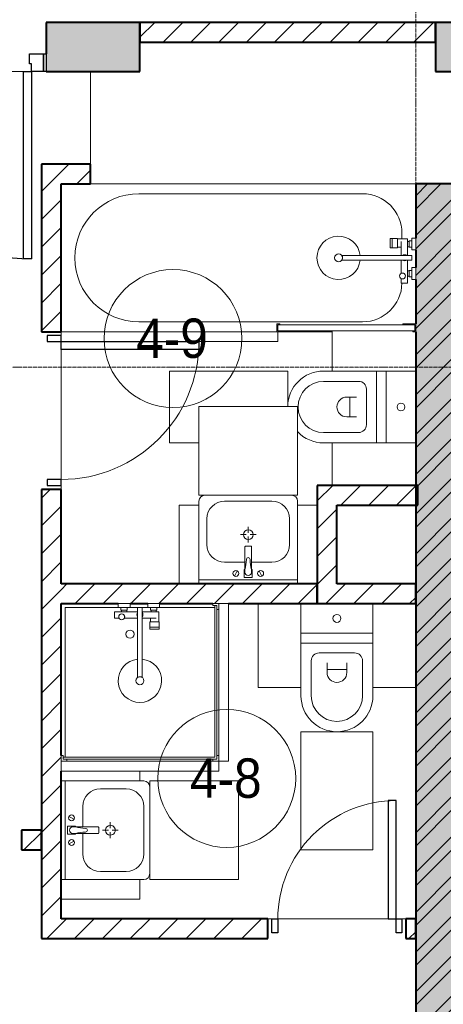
# Model space of a CAD drawing. Header units: millimetres. Extents: x 5617 to 113279, y 7718 to 199432.
# Tile 16 of 79: x 36416 to 38566, y 18966 to 23963. Entities that reach past the tile are written whole.
import ezdxf

# ---------------------------------------------------------------- set-up
doc = ezdxf.new("R2010")
doc.units = ezdxf.units.MM
doc.linetypes.add('ADSK_Линия сетки', pattern=[25, 20, -2.5, 0, -2.5])
doc.linetypes.add('Линия сетки', pattern=[25, 20, -2.5, 0, -2.5])
for name, color, linetype, lineweight in [('Двери', 7, 'Continuous', 18), ('Каркас_Импост', 7, 'Continuous', 30), ('Марки помещений', 7, 'Continuous', 20), ('Мебель', 7, 'Continuous', 18), ('Монтажный зазор', 7, 'Continuous', 30), ('Оси', 7, 'Continuous', 9), ('Панель', 7, 'Continuous', 30), ('Перекрытия', 7, 'Continuous', 18), ('Сантехнические приборы', 7, 'Continuous', 18), ('Стены разрез', 7, 'Continuous', 40)]:
    doc.layers.add(name, color=color, linetype=linetype, lineweight=lineweight)
doc.styles.add('Arial_3', font='arial.ttf', dxfattribs={"width": 0.9, "height": 200})
pattern_1 = [(45, (0, 0), (-70.71068, 70.71068), [])]

# ---------------------------------------------------------------- blocks, each defined once
blk = doc.blocks.new('101_Дверь_Однопольная - _НЧ_Мет_900х2100_Квартира_Пр-3834881-МКСС_К4_L15_51_600_')
at = {"layer": 'Каркас_Импост', "color": 253, "true_color": 0xaaaaaa}
for p, q in [((-535, 125), (-475, 125)), ((-535, 35), (-535, 125)), ((-475, 125), (-475, 85)), ((475, 125), (535, 125)), ((475, 85), (475, 125)), ((535, 125), (535, 35)), ((-475, 85), (-465, 85)), ((-465, 85), (-465, 35)), ((465, 85), (475, 85)), ((465, 35), (465, 85)), ((-465, 35), (-535, 35)), ((535, 35), (465, 35))]:
    blk.add_line(p, q, dxfattribs=at)
at = {"layer": 'Монтажный зазор', "color": 253, "true_color": 0xaaaaaa}
for p, q in [((-550, 125), (-535, 125)), ((-550, 35), (-550, 125)), ((-535, 125), (-535, 35)), ((535, 35), (535, 125)), ((535, 125), (550, 125)), ((550, 125), (550, 35)), ((-535, 35), (-550, 35)), ((550, 35), (535, 35))]:
    blk.add_line(p, q, dxfattribs=at)
at = {"layer": 'Панель', "color": 253, "true_color": 0xaaaaaa}
for p, q in [((-475, 1075), (-435, 1075)), ((-475, 125), (-475, 1075)), ((-435, 1075), (-435, 125)), ((-435, 125), (-475, 125))]:
    blk.add_line(p, q, dxfattribs=at)
blk.add_arc((-475, 125), 950, 0, 90, dxfattribs=at)
blk = doc.blocks.new('MR_Унитаз напольный - Санузел с ванной-V28-МКСС_К4_L15_51_600_')
at = {"layer": 'Сантехнические приборы', "color": 253, "true_color": 0xaaaaaa}
for p, q in [((-182.5, 200), (-182.5, 50)), ((182.5, 50), (182.5, 200)), ((-182.5, 50), (182.5, 50)), ((182.5, 50), (-182.5, 50)), ((-182.5, 50), (-182.5, 0)), ((182.5, 0), (182.5, 50)), ((-182.5, 0), (182.5, 0)), ((182.5, 0), (-182.5, 0)), ((-182.5, 0), (-182.5, -267.5)), ((182.5, -267.5), (182.5, 0)), ((-130, -267.5), (-130, -90)), ((-90, -50), (90, -50)), ((130, -90), (130, -267.5)), ((-50, -150), (-50, -100)), ((-50, -135), (50, -135)), ((50, -100), (50, -150))]:
    blk.add_line(p, q, dxfattribs=at)
for centre, radius, start, end in [((0, 125), 20, 0, 180), ((0, 125), 20, 180, 0), ((-90, -90), 40, 90, 180), ((90, -90), 40, 360, 90), ((0, -150), 50, 180, 0), ((0, -267.5), 182.5, 180, 360), ((0, -267.5), 130, 180, 0)]:
    blk.add_arc(centre, radius, start, end, dxfattribs=at)
blk = doc.blocks.new('MR_Зона обслуживания - MR_Зона обслуживания-2638726-МКСС_К4_L15_51_600_')
at = {"layer": 'Мебель', "lineweight": 9}
for p, q in [((182.5, 0), (-182.5, 0)), ((-182.5, 0), (-182.5, -600)), ((182.5, -600), (182.5, 0)), ((-182.5, -600), (182.5, -600))]:
    blk.add_line(p, q, dxfattribs=at)
blk = doc.blocks.new('MR_Зона обслуживания - MR_Зона обслуживания-V29-МКСС_К4_L15_51_600_')
at = {"layer": 'Мебель', "lineweight": 9}
blk.add_line((-108.75, -425), (108.75, -425), dxfattribs=at)
blk = doc.blocks.new('MR_Зона обслуживания - MR_Зона обслуживания-V30-МКСС_К4_L15_51_600_')
at = {"layer": 'Мебель', "lineweight": 9}
for p, q in [((-108.75, 0), (-108.75, -425)), ((-108.75, -425), (108.75, -425))]:
    blk.add_line(p, q, dxfattribs=at)
blk = doc.blocks.new('MR_Ванна - Санузел с ванной_1800x750-V31-МКСС_К4_L15_51_600_')
at = {"layer": 'Сантехнические приборы', "color": 253, "true_color": 0xaaaaaa}
for p, q in [((900, 0), (-750, 0)), ((-505, -50), (630, -50)), ((780, -276.9), (770.9, -276.9)), ((770.9, -276.9), (770.9, -323.9)), ((807.5, -276.9), (780, -276.9)), ((780, -276.9), (780, -323.9)), ((780, -323.9), (780, -276.9)), ((807.5, -323.9), (807.5, -276.9)), ((858, -278.8), (807.5, -278.8)), ((807.5, -278.8), (807.5, -321.6)), ((826.3, -291.7), (826.3, -363.7)), ((830, -250), (830, -278.8)), ((858, -291.7), (858, -278.8)), ((858, -363.7), (858, -291.7)), ((866, -291.7), (858, -291.7)), ((858, -291.7), (858, -318.6)), ((880, -289), (866, -289)), ((866, -289), (866, -321)), ((866, -318.6), (866, -291.7)), ((900, -275.2), (880, -275.2)), ((880, -275.2), (880, -335)), ((880, -321), (880, -289)), ((900, -335), (900, -275.2)), ((770.9, -323.9), (780, -323.9)), ((780, -323.9), (807.5, -323.9)), ((807.5, -321.6), (826.3, -321.6)), ((858, -318.6), (866, -318.6)), ((866, -321), (880, -321)), ((880, -335), (900, -335)), ((880, -363.7), (524.9, -363.7)), ((524.9, -386.3), (880, -386.3)), ((826.3, -386.3), (826.3, -453.7)), ((858, -504.1), (858, -386.3)), ((880, -386.3), (880, -363.7)), ((858, -441.4), (858, -468.3)), ((866, -441.4), (858, -441.4)), ((866, -439), (866, -471)), ((880, -439), (866, -439)), ((866, -468.3), (866, -441.4)), ((880, -425), (880, -484.8)), ((900, -425), (880, -425)), ((880, -471), (880, -439)), ((900, -484.8), (900, -425)), ((826.3, -480.7), (826.3, -504.1)), ((858, -468.3), (866, -468.3)), ((866, -471), (880, -471)), ((880, -484.8), (900, -484.8)), ((826.3, -504.1), (858, -504.1)), ((630, -700), (-505, -700)), ((195, -710), (195, -750.1)), ((210, -710), (195, -710)), ((200, -745.1), (200, -715)), ((200, -715), (210, -715)), ((895, -715), (200, -715)), ((200, -715), (200, -745.1)), ((210, -745.1), (200, -745.1)), ((200, -745.1), (895, -745.1)), ((210, -715), (210, -710)), ((210, -750.1), (210, -745.1)), ((900, -710), (835, -710)), ((835, -710), (835, -715)), ((835, -715), (895, -715)), ((895, -745.1), (885, -745.1)), ((885, -745.1), (885, -750)), ((895, -715), (895, -745.1)), ((895, -745.1), (895, -715)), ((900, -750), (900, -710)), ((195, -750.1), (210, -750.1)), ((210, -750), (475, -750)), ((885, -750), (900, -750))]:
    blk.add_line(p, q, dxfattribs=at)
for centre, radius, start, end in [((-505, -375), 325, 90, 270), ((630, -250), 200, 360, 90), ((508.5, -375), 110, 5.916, 354.084), ((508.5, -375), 20, 90, 270), ((508.5, -375), 20, 270, 90), ((508.5, -375), 20, 325.4667, 34.5333), ((843.9, -375), 15.5, 47.0093, 132.9907), ((843.9, -375), 15.5, 227.0093, 312.9907), ((832.8, -467.2), 15, 90, 270), ((832.8, -467.2), 15, 244.0483, 115.9517), ((832.8, -467.2), 15, 270, 90), ((630, -500), 200, 270, 358.8143)]:
    blk.add_arc(centre, radius, start, end, dxfattribs=at)
blk = doc.blocks.new('MR_Зона обслуживания - MR_Зона обслуживания-V32-МКСС_К4_L15_51_600_')
at = {"layer": 'Мебель', "lineweight": 9}
for p, q in [((545.1, 0), (-550, 0)), ((-550, 0), (-550, -20)), ((550, -50), (550, -0.1)), ((150, -50), (550, -50))]:
    blk.add_line(p, q, dxfattribs=at)
blk = doc.blocks.new('MR_Тумба-Умывальник с зеркалом - Тумба-умывальник_500-2515854-МКСС_К4_L15_51_600_')
at = {"layer": 'Сантехнические приборы', "color": 253, "true_color": 0xaaaaaa}
for p, q in [((-250, -20), (250, -20)), ((-69.7, -39.8), (-55.6, -66.3)), ((20, -33.1), (-20, -33.1)), ((-20, -33.1), (-20, -73.1)), ((20, -73.1), (20, -33.1)), ((69.7, -39.8), (55.6, -66.3)), ((-20, -73.1), (-17, -73.1)), ((-17, -60), (-17, -73.1)), ((-17, -73.1), (-17, -187.9)), ((17, -73.1), (17, -60)), ((17, -187.9), (17, -73.1)), ((17, -73.1), (20, -73.1)), ((-17, -110), (-120, -110)), ((120, -110), (17, -110)), ((-14, -190.9), (14, -190.9)), ((-210, -200), (-210, -330)), ((0, -210), (0, -240)), ((210, -330), (210, -200)), ((-10, -250), (-40, -250)), ((0, -290), (0, -260)), ((40, -250), (10, -250)), ((-250, -400), (-250, -420)), ((-120, -420), (120, -420)), ((250, -420), (250, -400))]:
    blk.add_line(p, q, dxfattribs=at)
for centre, radius, start, end in [((-62.7, -53.1), 15, 360, 180), ((0, -60), 17, 360, 180), ((62.7, -53.1), 15, 360, 180), ((-62.7, -53.1), 15, 180, 360), ((-217.6, -129.9), 208.5, 1.5946, 15.8177), ((217.6, -129.9), 208.5, 164.1823, 178.4054), ((62.7, -53.1), 15, 180, 360), ((-120, -200), 90, 90, 180), ((0, -124.1), 9.19, 180, 360), ((120, -200), 90, 360, 90), ((-14, -187.9), 3, 180, 270), ((-14, -187.9), 3, 195, 255), ((14, -187.9), 3, 270, 0), ((14, -187.9), 3, 285, 345), ((0, -250), 25, 0, 180), ((0, -250), 25, 180, 0), ((-120, -330), 90, 180, 270), ((120, -330), 90, 270, 360), ((-220, -420), 30, 180, 270), ((220, -420), 30, 270, 360)]:
    blk.add_arc(centre, radius, start, end, dxfattribs=at)
blk = doc.blocks.new('MR_Зона обслуживания - MR_Зона обслуживания-2638755-МКСС_К4_L15_51_600_')
at = {"layer": 'Мебель', "lineweight": 9}
for p, q in [((250, 0), (-250, 0)), ((-250, 0), (-250, -450)), ((250, -450), (250, 0)), ((-250, -450), (250, -450))]:
    blk.add_line(p, q, dxfattribs=at)
blk = doc.blocks.new('MR_Зона обслуживания - MR_Зона обслуживания-V33-МКСС_К4_L15_51_600_')
at = {"layer": 'Мебель', "lineweight": 9}
for p, q in [((-50, 0), (-50, -400)), ((-50, -400), (0, -400))]:
    blk.add_line(p, q, dxfattribs=at)
blk = doc.blocks.new('MR_Зона обслуживания - MR_Зона обслуживания-V2-МКСС_К4_L15_51_600_')
at = {"layer": 'Мебель', "lineweight": 9}
for p, q in [((-50, 0), (-50, -400)), ((50, -400), (50, 0)), ((-50, -400), (50, -400))]:
    blk.add_line(p, q, dxfattribs=at)
blk = doc.blocks.new('MR_Унитаз напольный - Санузел с ванной-V36-МКСС_К4_L15_51_600_')
at = {"layer": 'Сантехнические приборы', "color": 253, "true_color": 0xaaaaaa}
for p, q in [((-182.5, 200), (-182.5, 50)), ((182.5, 50), (182.5, 200)), ((-182.5, 50), (182.5, 50)), ((182.5, 50), (-182.5, 50)), ((-182.5, 50), (-182.5, 0)), ((182.5, 0), (182.5, 50)), ((-182.5, 0), (182.5, 0)), ((182.5, 0), (-182.5, 0)), ((-182.5, 0), (-182.5, -267.5)), ((182.5, -267.5), (182.5, 0)), ((-130, -267.5), (-130, -90)), ((-90, -50), (90, -50)), ((130, -90), (130, -267.5)), ((-50, -150), (-50, -100)), ((-50, -135), (50, -135)), ((50, -100), (50, -150))]:
    blk.add_line(p, q, dxfattribs=at)
for centre, radius, start, end in [((0, 125), 20, 0, 180), ((0, 125), 20, 180, 0), ((-90, -90), 40, 90, 180), ((90, -90), 40, 360, 90), ((0, -150), 50, 180, 0), ((0, -267.5), 182.5, 180, 269.3498), ((0, -267.5), 130, 180, 0), ((0, -267.5), 182.5, 313.2141, 360)]:
    blk.add_arc(centre, radius, start, end, dxfattribs=at)
blk = doc.blocks.new('MR_Зона обслуживания - MR_Зона обслуживания-V37-МКСС_К4_L15_51_600_')
at = {"layer": 'Мебель', "lineweight": 9}
for p, q in [((-2, 0), (-182.5, 0)), ((-182.5, 0), (-182.5, -600)), ((182.5, -600), (182.5, -450)), ((-182.5, -600), (182.5, -600))]:
    blk.add_line(p, q, dxfattribs=at)
blk = doc.blocks.new('MR_Зона обслуживания - MR_Зона обслуживания-V38-МКСС_К4_L15_51_600_')
at = {"layer": 'Мебель', "lineweight": 9}
blk.add_line((-108.8, -425), (106.7, -425), dxfattribs=at)
blk = doc.blocks.new('MR_Зона обслуживания - MR_Зона обслуживания-V39-МКСС_К4_L15_51_600_')
at = {"layer": 'Мебель', "lineweight": 9}
blk.add_line((-95.7, -425), (108.8, -425), dxfattribs=at)
blk = doc.blocks.new('MR_Душевой поддон - Санузел с душем_800х800-2638775-МКСС_К4_L15_51_600_')
at = {"layer": 'Сантехнические приборы', "color": 253, "true_color": 0xaaaaaa}
for p, q in [((30, 790), (30, 800)), ((770, 800), (770, 790)), ((800, 770), (800, 800)), ((0, 770), (10, 770)), ((10, 770), (10, 790)), ((10, 790), (30, 790)), ((790, 790), (10, 790)), ((10, 790), (10, 10)), ((20, 10), (20, 780)), ((20, 780), (790, 780)), ((770, 790), (790, 790)), ((780, 780), (780, 20)), ((790, 790), (790, 770)), ((790, 780), (790, 790)), ((790, 770), (800, 770)), ((388.7, 20), (388.7, 375.1)), ((411.3, 375.1), (411.3, 20)), ((301.9, 129.1), (348.9, 129.1)), ((301.9, 120), (301.9, 129.1)), ((301.9, 120), (348.9, 120)), ((301.9, 92.5), (301.9, 120)), ((348.9, 120), (301.9, 120)), ((348.9, 129.1), (348.9, 120)), ((348.9, 120), (348.9, 92.5)), ((348.9, 92.5), (301.9, 92.5)), ((303.8, 92.5), (346.6, 92.5)), ((303.8, 42), (303.8, 92.5)), ((316.7, 73.7), (388.7, 73.7)), ((346.6, 92.5), (346.6, 73.7)), ((411.3, 73.7), (478.7, 73.7)), ((505.7, 73.7), (529.1, 73.7)), ((529.1, 73.7), (529.1, 42)), ((10, 30), (0, 30)), ((0, 0), (30, 0)), ((10, 10), (10, 30)), ((30, 10), (10, 10)), ((10, 10), (20, 10)), ((300.2, 20), (20, 20)), ((30, 0), (30, 10)), ((300.2, 20), (360, 20)), ((300.2, 0), (300.2, 20)), ((316.7, 42), (303.8, 42)), ((314, 34), (346, 34)), ((314, 20), (314, 34)), ((346, 20), (314, 20)), ((388.7, 42), (316.7, 42)), ((316.7, 42), (343.6, 42)), ((316.7, 34), (316.7, 42)), ((343.6, 34), (316.7, 34)), ((343.6, 42), (343.6, 34)), ((346, 34), (346, 20)), ((388.7, 20), (360, 20)), ((360, 20), (360, 0)), ((411.3, 20), (388.7, 20)), ((529.1, 42), (411.3, 42)), ((450, 20), (411.3, 20)), ((450, 0), (450, 20)), ((450, 20), (509.8, 20)), ((464, 20), (464, 34)), ((464, 34), (496, 34)), ((496, 20), (464, 20)), ((466.4, 34), (466.4, 42)), ((466.4, 42), (493.3, 42)), ((493.3, 34), (466.4, 34)), ((493.3, 42), (493.3, 34)), ((496, 34), (496, 20)), ((780, 20), (509.8, 20)), ((509.8, 20), (509.8, 0)), ((360, 0), (300.2, 0)), ((509.8, 0), (450, 0))]:
    blk.add_line(p, q, dxfattribs=at)
for centre, radius, start, end in [((400, 391.5), 110, 275.916, 264.084), ((400, 391.5), 20, 0, 180), ((400, 391.5), 20, 180, 0), ((400, 391.5), 20, 235.4667, 304.5333), ((450, 155.2), 20.9, 0, 180), ((450, 155.2), 20.9, 180, 360), ((400, 56.1), 15.5, 137.0093, 222.9907), ((400, 56.1), 15.5, 317.0093, 42.9907), ((492.2, 67.2), 15, 0, 180), ((492.2, 67.2), 15, 154.0483, 25.9517), ((492.2, 67.2), 15, 180, 0)]:
    blk.add_arc(centre, radius, start, end, dxfattribs=at)
blk = doc.blocks.new('MR_Зона обслуживания - MR_Зона обслуживания-2638776-МКСС_К4_L15_51_600_')
at = {"layer": 'Мебель', "lineweight": 9}
for p, q in [((400, 50), (-400, 50)), ((-400, 50), (-400, 0)), ((400, 0), (400, 50)), ((-400, 0), (400, 0))]:
    blk.add_line(p, q, dxfattribs=at)
blk = doc.blocks.new('A_DOR_Door - Вн_3_Одинарная_700x2100-3033048-МКСС_К4_L15_51_600_')
at = {"layer": 'Двери', "color": 253, "lineweight": 30, "true_color": 0xaaaaaa}
for p, q in [((-330, 20), (-300, 20)), ((-330, -50), (-330, 20)), ((-300, 20), (-300, -50)), ((300, -50), (300, 20)), ((300, 20), (330, 20)), ((330, 20), (330, -50)), ((-300, -50), (-330, -50)), ((-300, -50), (-300, -650)), ((-260, -50), (-300, -50)), ((-300, -50), (-300, -650)), ((-260, -650), (-260, -50)), ((330, -50), (300, -50)), ((-300, -650), (-260, -650))]:
    blk.add_line(p, q, dxfattribs=at)
at = {"layer": 'Двери', "color": 254, "lineweight": 9, "true_color": 0xd4d4d4}
blk.add_arc((-300, -50), 600, 270, 0, dxfattribs=at)
blk = doc.blocks.new('MR_Тумба-Умывальник с зеркалом - Тумба-умывальник_500-V52-МКСС_К4_L15_51_600_')
at = {"layer": 'Сантехнические приборы', "color": 253, "true_color": 0xaaaaaa}
for p, q in [((-250, 400), (-250, 420)), ((-120, 420), (120, 420)), ((250, 420), (250, 400)), ((-210, 200), (-210, 330)), ((210, 330), (210, 200)), ((-10, 250), (-40, 250)), ((0, 290), (0, 260)), ((40, 250), (10, 250)), ((0, 210), (0, 240)), ((-17, 73.1), (-17, 187.9)), ((-14, 190.9), (14, 190.9)), ((17, 187.9), (17, 73.1)), ((-17, 110), (-120, 110)), ((120, 110), (17, 110)), ((-69.7, 39.8), (-55.6, 66.3)), ((-20, 73.1), (-17, 73.1)), ((-20, 33.1), (-20, 73.1)), ((-17, 60), (-17, 73.1)), ((17, 73.1), (17, 60)), ((17, 73.1), (20, 73.1)), ((20, 73.1), (20, 33.1)), ((69.7, 39.8), (55.6, 66.3)), ((-250, 20), (250, 20)), ((20, 33.1), (-20, 33.1))]:
    blk.add_line(p, q, dxfattribs=at)
for centre, radius, start, end in [((-220, 420), 30, 90, 180), ((220, 420), 30, 0, 90), ((-120, 330), 90, 90, 180), ((120, 330), 90, 0, 90), ((0, 250), 25, 360, 180), ((0, 250), 25, 180, 360), ((-120, 200), 90, 180, 270), ((120, 200), 90, 270, 0), ((-14, 187.9), 3, 90, 180), ((-14, 187.9), 3, 105, 165), ((14, 187.9), 3, 0, 90), ((14, 187.9), 3, 15, 75), ((-217.6, 129.9), 208.5, 344.1823, 358.4054), ((0, 124.1), 9.19, 0, 180), ((217.6, 129.9), 208.5, 181.5946, 195.8177), ((-62.7, 53.1), 15, 0, 180), ((-62.7, 53.1), 15, 180, 0), ((0, 60), 17, 180, 0), ((62.7, 53.1), 15, 0, 180), ((62.7, 53.1), 15, 180, 0)]:
    blk.add_arc(centre, radius, start, end, dxfattribs=at)
blk = doc.blocks.new('MR_Зона обслуживания - MR_Зона обслуживания-2638754-МКСС_К4_L15_51_600_')
at = {"layer": 'Мебель', "lineweight": 9}
for p, q in [((250, 450), (-250, 450)), ((-250, 450), (-250, 0)), ((250, 0), (250, 450)), ((-250, 0), (250, 0))]:
    blk.add_line(p, q, dxfattribs=at)
blk = doc.blocks.new('MR_Зона обслуживания - MR_Зона обслуживания-2638747-МКСС_К4_L15_51_600_')
at = {"layer": 'Мебель', "lineweight": 9}
for p, q in [((50, 400), (-50, 400)), ((-50, 400), (-50, 0))]:
    blk.add_line(p, q, dxfattribs=at)
blk = doc.blocks.new('MR_Зона обслуживания - MR_Зона обслуживания-V4-МКСС_К4_L15_51_600_')
at = {"layer": 'Мебель', "lineweight": 9}
for p, q in [((50, 400), (-50, 400)), ((-50, 400), (-50, 0)), ((50, 0), (50, 400))]:
    blk.add_line(p, q, dxfattribs=at)
blk = doc.blocks.new('A_DOR_Door - Вн_3_Одинарная_800x2100-3031722-МКСС_К4_L15_51_600_')
at = {"layer": 'Двери', "color": 253, "lineweight": 30, "true_color": 0xaaaaaa}
for p, q in [((-350, 50), (-350, 750)), ((-350, 750), (-310, 750)), ((-350, 50), (-350, 750)), ((-310, 750), (-310, 50)), ((-380, 50), (-380, -20)), ((-350, 50), (-380, 50)), ((-310, 50), (-350, 50)), ((-350, -20), (-350, 50)), ((380, 50), (350, 50)), ((350, 50), (350, -20)), ((380, -20), (380, 50)), ((-380, -20), (-350, -20)), ((350, -20), (380, -20))]:
    blk.add_line(p, q, dxfattribs=at)
at = {"layer": 'Двери', "color": 254, "lineweight": 9, "true_color": 0xd4d4d4}
blk.add_arc((-350, 50), 700, 360, 90, dxfattribs=at)
blk = doc.blocks.new('135_SLK_K4_AR_rvt-1-МКСС_К4_L15_51_600_')
at = {"layer": 'Стены разрез', "lineweight": 18, "true_color": 0xcbcbcb}
h = blk.add_hatch(color=9, dxfattribs=at)
h.paths.add_polyline_path([(104300, 23700), (104975, 23700), (104975, 23950), (104300, 23950)])
h.paths.add_polyline_path([(106075, 23700), (106550, 23700), (106550, 23950), (106075, 23950), (106075, 23790)])
at = {"layer": 'Стены разрез', "lineweight": 9, "true_color": 0xaaaaaa}
h = blk.add_hatch(dxfattribs=at)
h.set_pattern_fill('FP_3', color=253, style=0, pattern_type=2)
h.set_pattern_definition(pattern_1)
h.paths.add_polyline_path([(108050, 23850), (108050, 23950), (106550, 23950), (106550, 23850), (107211, 23850)])
at = {"layer": 'Стены разрез', "lineweight": 18, "true_color": 0xcbcbcb}
h = blk.add_hatch(color=9, dxfattribs=at)
h.paths.add_polyline_path([(110050, 23700), (110050, 23950), (109875, 23950), (109875, 23700)])
h.paths.add_polyline_path([(108050, 23700), (108775, 23700), (108775, 23950), (108050, 23950)])
at = {"layer": 'Стены разрез', "lineweight": 9, "true_color": 0xaaaaaa}
h = blk.add_hatch(dxfattribs=at)
h.set_pattern_fill('FP_3', color=253, style=0, pattern_type=2)
h.set_pattern_definition(pattern_1)
h.paths.add_polyline_path([(106150, 19300), (106150, 21580), (106050, 21580), (106050, 19300)])
h.paths.add_polyline_path([(106150, 22380), (106150, 23230), (106050, 23230), (106050, 22380)])
h = blk.add_hatch(dxfattribs=at)
h.set_pattern_fill('FP_3', color=253, style=0, pattern_type=2)
h.set_pattern_definition(pattern_1)
h.paths.add_polyline_path([(106300, 23130), (106300, 23230), (106150, 23230), (106150, 23130)])
h = blk.add_hatch(dxfattribs=at)
h.set_pattern_fill('FP_1', color=253, style=0, pattern_type=2)
h.set_pattern_definition([(50, (0, 0), (218.62117, -19.1268), [22.86, -251.46]), (355, (0, 0), (-42.29187, 229.2684), [18.288, -201.168]), (100.451, (18.22, -1.6), (176.33107, 210.13963), [19.428, -213.708]), (46.184, (0, 60.96), (325.29495, -50.45164), [34.29, -377.19]), (96.636, (27.1, 56.76), (284.883, 296.9127), [29.142, -320.562]), (351.184, (0, 60.96), (284.8858, 296.9107), [27.432, -301.752]), (21, (30.48, 45.72), (181.93753, -122.71832), [22.86, -251.46]), (326, (30.48, 45.72), (74.16223, 221.0262), [18.288, -201.168]), (71.451, (45.64, 35.5), (256.10035, 98.30526), [19.428, -213.708]), (37.5, (0, 0), (3.70639, 101.465895), [3.353, -195.377, 3.353, -200.863, -201.93]), (37.5, (0, 0), (3.70639, 101.465895), [-402.946, 3.353, -198.577]), (7.5, (0, 0), (80.18358, 120.21653), [3.353, -113.081, 3.353, -190.805, -76.962]), (7.5, (0, 0), (80.18358, 120.21653), [-310.591, 3.353, -73.609]), (327.5, (-67.97, 0), (162.708646, -6.87497), [3.353, -72.847, 3.353, -234.391, -315.468]), (327.5, (-67.97, 0), (162.708646, -6.87497), [-313.944, 3.353, -312.115]), (317.5, (-98.45, 0), (177.75468, 30.51183), [3.353, -95.707, 3.353, -154.534, -224.028]), (317.5, (-98.45, 0), (177.75468, 30.51183), [-256.946, 3.353, -220.675])])
h.paths.add_polyline_path([(107950, 16000), (108150, 16000), (108150, 23130), (107950, 23130), (107950, 16976.2)])
h = blk.add_hatch(dxfattribs=at)
h.set_pattern_fill('FP_2', color=253, style=0, pattern_type=2)
h.set_pattern_definition([(45, (0, 0), (-101.02788, 101.02788), []), (45, (67.35, 0), (-101.02788, 101.02788), [])])
h.paths.add_polyline_path([(107950, 16000), (108150, 16000), (108150, 23130), (107950, 23130), (107950, 16976.2)])
h = blk.add_hatch(dxfattribs=at)
h.set_pattern_fill('FP_3', color=253, style=0, pattern_type=2)
h.set_pattern_definition(pattern_1)
h.paths.add_polyline_path([(107523.4, 21000), (107550, 21000), (107550, 21600), (107450, 21600), (107450, 21000)])
h = blk.add_hatch(dxfattribs=at)
h.set_pattern_fill('FP_3', color=253, style=0, pattern_type=2)
h.set_pattern_definition(pattern_1)
h.paths.add_polyline_path([(107960, 21500), (107960, 21600), (107550, 21600), (107550, 21500), (107835.9, 21500)])
h = blk.add_hatch(dxfattribs=at)
h.set_pattern_fill('FP_3', color=253, style=0, pattern_type=2)
h.set_pattern_definition(pattern_1)
h.paths.add_polyline_path([(106920, 21000), (107450, 21000), (107450, 21100), (106150, 21100), (106150, 21000), (106898.5, 21000)])
h = blk.add_hatch(dxfattribs=at)
h.set_pattern_fill('FP_3', color=253, style=0, pattern_type=2)
h.set_pattern_definition(pattern_1)
h.paths.add_polyline_path([(107950, 21000), (107950, 21100), (107550, 21100), (107550, 21000), (107835.9, 21000)])
h = blk.add_hatch(dxfattribs=at)
h.set_pattern_fill('FP_3', color=253, style=0, pattern_type=2)
h.set_pattern_definition(pattern_1)
h.paths.add_polyline_path([(106050, 19750), (106050, 19850), (105950, 19850), (105950, 19750), (105961, 19750)])
h.paths.add_polyline_path([(105050, 19750), (105050, 19850), (103950, 19850), (103950, 19750), (104950, 19750)])
h.paths.add_polyline_path([(103050, 19750), (103050, 19850), (102150, 19850), (102150, 19750), (102211.1, 19750)])
h = blk.add_hatch(dxfattribs=at)
h.set_pattern_fill('FP_3', color=253, style=0, pattern_type=2)
h.set_pattern_definition(pattern_1)
h.paths.add_polyline_path([(107900, 19300), (107950, 19300), (107950, 19400), (107900, 19400), (107900, 19368)])
h.paths.add_polyline_path([(106150, 19300), (107200, 19300), (107200, 19400), (106150, 19400), (106150, 19368)])
at = {"layer": 'Перекрытия', "color": 253, "true_color": 0xaaaaaa}
for p, q in [((106074.8, 23790), (106074.8, 23950)), ((105960, 23700), (105050, 23700)), ((105050, 23700), (105960, 23700)), ((106300, 23230), (106300, 23700)), ((107950, 23130), (106300, 23130)), ((106150, 22290), (106150, 21630)), ((106150, 21630), (106150, 22290)), ((106150, 21600), (106150, 21580)), ((106150, 21580), (106150, 21600)), ((107200, 19400), (107220, 19400)), ((107220, 19400), (107200, 19400)), ((107250, 19400), (107810, 19400)), ((107810, 19400), (107250, 19400)), ((107880, 19400), (107900, 19400)), ((107900, 19400), (107880, 19400))]:
    blk.add_line(p, q, dxfattribs=at)
at = {"layer": 'Стены разрез', "color": 253, "true_color": 0xaaaaaa}
for p, q in [((106550, 23950), (106075, 23950)), ((106075, 23950), (106075, 23790)), ((106550, 23700), (106550, 23950)), ((108050, 23950), (106550, 23950)), ((106550, 23950), (106550, 23850)), ((108775, 23950), (108050, 23950)), ((108050, 23950), (108050, 23700)), ((108050, 23850), (108050, 23950)), ((106550, 23850), (108050, 23850)), ((106075, 23700), (106550, 23700)), ((108050, 23700), (108775, 23700)), ((106150, 23230), (106050, 23230)), ((106050, 23230), (106050, 22380)), ((106300, 23230), (106150, 23230)), ((106300, 23130), (106300, 23230)), ((106150, 22380), (106150, 23130)), ((106150, 23130), (106300, 23130)), ((108150, 23130), (107950, 23130)), ((107950, 23130), (107950, 22854.8)), ((107950, 22795), (107950, 22705)), ((107950, 22645.2), (107950, 22420)), ((106050, 22380), (106150, 22380)), ((107950, 22380), (107950, 16000)), ((107550, 21600), (107450, 21600)), ((107450, 21600), (107450, 21000)), ((107960, 21600), (107550, 21600)), ((107960, 21500), (107960, 21600)), ((106150, 21580), (106050, 21580)), ((106050, 21580), (106050, 19300)), ((106150, 21100), (106150, 21580)), ((107550, 21100), (107550, 21500)), ((107550, 21500), (107960, 21500)), ((107450, 21100), (106150, 21100)), ((107450, 21000), (107450, 21100)), ((107950, 21100), (107550, 21100)), ((107950, 21000), (107950, 21100)), ((106150, 20230), (106150, 21000)), ((106150, 21000), (106440.2, 21000)), ((106500, 21000), (106590, 21000)), ((106649.8, 21000), (106920, 21000)), ((107000, 21000), (107450, 21000)), ((107450, 21000), (107550, 21000)), ((107550, 21000), (107950, 21000)), ((106150, 19400), (106150, 20150)), ((106050, 19850), (105950, 19850)), ((105950, 19850), (105950, 19750)), ((106050, 19750), (106050, 19850)), ((105950, 19750), (106050, 19750)), ((107200, 19400), (106150, 19400)), ((107200, 19300), (107200, 19400)), ((107950, 19400), (107900, 19400)), ((107900, 19400), (107900, 19300)), ((107950, 19300), (107950, 19400)), ((106050, 19300), (106150, 19300)), ((106150, 19300), (107200, 19300)), ((107900, 19300), (107950, 19300))]:
    blk.add_line(p, q, dxfattribs=at)
at = {"layer": 'Двери', "color": 253, "lineweight": 18, "true_color": 0xaaaaaa}
for name, p, rotation in [('101_Дверь_Однопольная - _НЧ_Мет_900х2100_Квартира_Пр-3834881-МКСС_К4_L15_51_600_', (105525, 23825), 180), ('A_DOR_Door - Вн_3_Одинарная_800x2100-3031722-МКСС_К4_L15_51_600_', (106100, 21980), 270), ('A_DOR_Door - Вн_3_Одинарная_700x2100-3033048-МКСС_К4_L15_51_600_', (107550, 19350), 180)]:
    blk.add_blockref(name, p, dxfattribs=dict(at, rotation=rotation))
at = {"layer": 'Мебель', "color": 253, "lineweight": 18, "true_color": 0xaaaaaa}
for name, p in [('MR_Зона обслуживания - MR_Зона обслуживания-V32-МКСС_К4_L15_51_600_', (106700, 22380)), ('MR_Зона обслуживания - MR_Зона обслуживания-2638754-МКСС_К4_L15_51_600_', (107100, 21550)), ('MR_Зона обслуживания - MR_Зона обслуживания-V4-МКСС_К4_L15_51_600_', (106800, 21100)), ('MR_Зона обслуживания - MR_Зона обслуживания-2638747-МКСС_К4_L15_51_600_', (107400, 21100)), ('MR_Зона обслуживания - MR_Зона обслуживания-V30-МКСС_К4_L15_51_600_', (107258.8, 21000)), ('MR_Зона обслуживания - MR_Зона обслуживания-V29-МКСС_К4_L15_51_600_', (107841.3, 21000)), ('MR_Зона обслуживания - MR_Зона обслуживания-2638726-МКСС_К4_L15_51_600_', (107550, 20350))]:
    blk.add_blockref(name, p, dxfattribs=at)
for name, p, rotation in [('MR_Зона обслуживания - MR_Зона обслуживания-V39-МКСС_К4_L15_51_600_', (107950, 22289.2), 269.9999999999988), ('MR_Зона обслуживания - MR_Зона обслуживания-V37-МКСС_К4_L15_51_600_', (107300, 21998), 269.9999999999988), ('MR_Зона обслуживания - MR_Зона обслуживания-V38-МКСС_К4_L15_51_600_', (107950, 21706.7), 269.9999999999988), ('MR_Зона обслуживания - MR_Зона обслуживания-2638776-МКСС_К4_L15_51_600_', (106950, 20600), 270.0000000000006), ('MR_Зона обслуживания - MR_Зона обслуживания-2638776-МКСС_К4_L15_51_600_', (106550, 20200), 180), ('MR_Зона обслуживания - MR_Зона обслуживания-V33-МКСС_К4_L15_51_600_', (106150, 20150), 90.00000000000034), ('MR_Зона обслуживания - MR_Зона обслуживания-2638755-МКСС_К4_L15_51_600_', (106600, 19850), 90.00000000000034), ('MR_Зона обслуживания - MR_Зона обслуживания-V2-МКСС_К4_L15_51_600_', (106150, 19550), 90.00000000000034)]:
    blk.add_blockref(name, p, dxfattribs=dict(at, rotation=rotation))
at = {"layer": 'Сантехнические приборы', "color": 253, "lineweight": 18, "true_color": 0xaaaaaa}
for name, p in [('MR_Ванна - Санузел с ванной_1800x750-V31-МКСС_К4_L15_51_600_', (107050, 23130)), ('MR_Тумба-Умывальник с зеркалом - Тумба-умывальник_500-V52-МКСС_К4_L15_51_600_', (107100, 21100)), ('MR_Унитаз напольный - Санузел с ванной-V28-МКСС_К4_L15_51_600_', (107550, 20800))]:
    blk.add_blockref(name, p, dxfattribs=at)
for name, p, rotation in [('MR_Унитаз напольный - Санузел с ванной-V36-МКСС_К4_L15_51_600_', (107750, 21998), 269.9999999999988), ('MR_Душевой поддон - Санузел с душем_800х800-2638775-МКСС_К4_L15_51_600_', (106950, 21000), 180), ('MR_Тумба-Умывальник с зеркалом - Тумба-умывальник_500-2515854-МКСС_К4_L15_51_600_', (106150, 19850), 90.00000000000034)]:
    blk.add_blockref(name, p, dxfattribs=dict(at, rotation=rotation))
blk = doc.blocks.new('050_Марка_Помещение - Номер-620969-МКСС_К4_L15_51_600_')
at = {"layer": 'Марки помещений'}
blk.add_circle((0, 0), 3.5, dxfattribs=at)

msp = doc.modelspace()

# ---------------------------------------------------------------- linework, layer by layer
at = {"layer": 'Оси', "linetype": 'Линия сетки'}
msp.add_line((38426.3, 12025.7), (38426.3, 33150), dxfattribs=at)
at = {"layer": 'Оси', "linetype": 'ADSK_Линия сетки'}
msp.add_line((67226.3, 22200), (25128.4, 22200), dxfattribs=at)

# ---------------------------------------------------------------- block references
at = {"lineweight": 5}
msp.add_blockref('135_SLK_K4_AR_rvt-1-МКСС_К4_L15_51_600_', (-69523.7, 0), dxfattribs=at)
at = {"layer": 'Марки помещений', "xscale": 99.99999999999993, "yscale": 99.99999999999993, "zscale": 99.99999999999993}
for p in [(37194.2, 22345.3), (37467.2, 20112.7)]:
    msp.add_blockref('050_Марка_Помещение - Номер-620969-МКСС_К4_L15_51_600_', p, dxfattribs=at)

# ---------------------------------------------------------------- texts
at = {"layer": 'Марки помещений', "lineweight": 9, "char_height": 200, "width": 447.342, "attachment_point": 1, "style": 'Arial_3'}
for s, insert in [('4-9', (37007.7, 22447)), ('4-8', (37280.7, 20214.4))]:
    msp.add_mtext(s, dxfattribs=dict(at, insert=insert))

doc.saveas('drawing.dxf')
